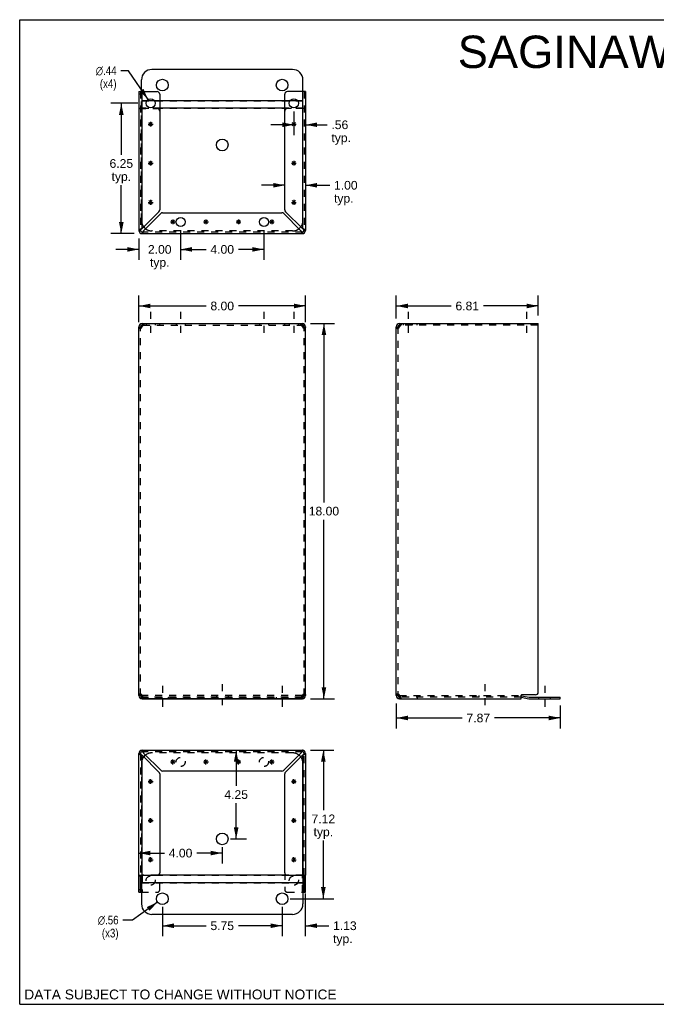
# Model space of a CAD drawing. Header units: inches. Extents: x 0 to 61.1, y 0 to 47.2.
# Tile 1 of 2: x 0 to 30.6, y 0 to 47.2. Entities that reach past the tile are written whole.
import ezdxf

# ---------------------------------------------------------------- set-up
doc = ezdxf.new("R2010")
doc.units = ezdxf.units.IN
doc.header["$LTSCALE"] = 3.361111
doc.header["$MEASUREMENT"] = 0
doc.linetypes.add('DASHED', pattern=[0.2, 0.1, -0.1])
doc.linetypes.add('HIDDEN', pattern=[0.2, 0.1, -0.1])
doc.layers.get('0').update_dxf_attribs({"linetype": 'CONTINUOUS'})
doc.layers.add('DEFAULT_2', color=8, linetype='HIDDEN')
doc.layers.add('DIMENSIONS', color=7, linetype='CONTINUOUS')
doc.styles.get("Standard").update_dxf_attribs({"font": 'arial.ttf'})
doc.styles.add('TEXTSTYLE_1', font='gdt', dxfattribs={"width": 0.8})
doc.dimstyles.new('DIMSTYLE_1', dxfattribs={"dimtxt": 0.416667, "dimasz": 0.555556, "dimexe": 0.09, "dimexo": 0.07, "dimgap": 0.0375, "dimtad": 0, "dimtih": 1, "dimtoh": 1, "dimzin": 4, "dimdsep": 46, "dimtxsty": 'Standard', "dimblk": '_FILLED', "dimblk1": '_FILLED', "dimblk2": '_FILLED', "dimcen": 0.09, "dimazin": 1, "dimtfac": 1, "dimtofl": 0, "dimtmove": 0, "dimatfit": 3, "dimldrblk": '_FILLED', "dimfxl": 1, "dimtolj": 1, "dimtzin": 4, "dimarcsym": 0})
doc.dimstyles.new('DIMSTYLE_2', dxfattribs={"dimtxt": 0.416667, "dimasz": 0.555556, "dimexe": 0.09, "dimexo": 0.07, "dimgap": 0.09, "dimtad": 0, "dimtih": 1, "dimtoh": 1, "dimzin": 4, "dimdsep": 46, "dimtxsty": 'Standard', "dimblk": '_FILLED', "dimblk1": '_FILLED', "dimblk2": '_FILLED', "dimcen": 0.09, "dimazin": 1, "dimtfac": 1, "dimtofl": 0, "dimtmove": 0, "dimatfit": 1, "dimldrblk": '_FILLED', "dimfxl": 1, "dimtolj": 1, "dimtzin": 4, "dimarcsym": 0})

# ---------------------------------------------------------------- blocks, each defined once
blk = doc.blocks.new('_FILLED')
at = {"color": 0, "linetype": 'ByBlock'}
blk.add_solid([(0, 0), (-1, 0.2), (-1, -0.2)], dxfattribs=at)
blk = doc.blocks.new('*D1')
at = {"layer": 'DIMENSIONS', "color": 2, "linetype": 'Continuous'}
for p, q in [((5.722, 32.71), (5.722, 33.993)), ((13.722, 32.71), (13.722, 33.993)), ((5.722, 33.493), (8.947, 33.493)), ((13.722, 33.493), (10.496, 33.493))]:
    blk.add_line(p, q, dxfattribs=at)
at = {"layer": 'DIMENSIONS', "color": 2, "linetype": 'Continuous', "xscale": 0.5555555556, "yscale": 0.5555555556, "zscale": 0.5555555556, "rotation": 180}
blk.add_blockref('_FILLED', (5.722, 33.493), dxfattribs=at)
at = {"layer": 'DIMENSIONS', "color": 2, "linetype": 'Continuous', "xscale": 0.5555555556, "yscale": 0.5555555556, "zscale": 0.5555555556}
blk.add_blockref('_FILLED', (13.722, 33.493), dxfattribs=at)
at = {"layer": 'DIMENSIONS', "color": 2, "linetype": 'Continuous', "insert": (9.722, 33.701), "char_height": 0.4167, "width": 1.13228, "attachment_point": 2, "line_spacing_factor": 0.9}
blk.add_mtext('8.00', dxfattribs=at)
blk = doc.blocks.new('*D2')
at = {"layer": 'DIMENSIONS', "color": 2, "linetype": 'Continuous'}
for p, q in [((13.956, 32.654), (15.102, 32.654)), ((14.602, 32.654), (14.602, 24.071)), ((14.602, 14.654), (14.602, 23.237)), ((13.956, 14.654), (15.102, 14.654))]:
    blk.add_line(p, q, dxfattribs=at)
at = {"layer": 'DIMENSIONS', "color": 2, "linetype": 'Continuous', "xscale": 0.5555555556, "yscale": 0.5555555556, "zscale": 0.5555555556}
for p, rotation in [((14.602, 32.654), 90), ((14.602, 14.654), 270)]:
    blk.add_blockref('_FILLED', p, dxfattribs=dict(at, rotation=rotation))
at = {"layer": 'DIMENSIONS', "color": 2, "linetype": 'Continuous', "insert": (14.602, 23.862), "char_height": 0.4167, "width": 1.45601, "attachment_point": 2, "line_spacing_factor": 0.9}
blk.add_mtext('18.00', dxfattribs=at)
blk = doc.blocks.new('*D3')
at = {"layer": 'DIMENSIONS', "color": 2, "linetype": 'Continuous'}
for p, q in [((18.076, 14.42), (18.076, 13.232)), ((25.948, 14.335), (25.948, 13.232)), ((18.076, 13.732), (21.237, 13.732)), ((25.948, 13.732), (22.786, 13.732))]:
    blk.add_line(p, q, dxfattribs=at)
at = {"layer": 'DIMENSIONS', "color": 2, "linetype": 'Continuous', "xscale": 0.5555555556, "yscale": 0.5555555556, "zscale": 0.5555555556, "rotation": 180}
blk.add_blockref('_FILLED', (18.076, 13.732), dxfattribs=at)
at = {"layer": 'DIMENSIONS', "color": 2, "linetype": 'Continuous', "xscale": 0.5555555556, "yscale": 0.5555555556, "zscale": 0.5555555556}
blk.add_blockref('_FILLED', (25.948, 13.732), dxfattribs=at)
at = {"layer": 'DIMENSIONS', "color": 2, "linetype": 'Continuous', "insert": (22.012, 13.94), "char_height": 0.4167, "width": 1.13228, "attachment_point": 2, "line_spacing_factor": 0.9}
blk.add_mtext('7.87', dxfattribs=at)
blk = doc.blocks.new('*D4')
at = {"layer": 'DIMENSIONS', "color": 2, "linetype": 'Continuous'}
for p, q in [((10.39, 12.186), (10.39, 10.476)), ((10.39, 7.933), (10.39, 9.643)), ((10.111, 7.933), (10.89, 7.933))]:
    blk.add_line(p, q, dxfattribs=at)
at = {"layer": 'DIMENSIONS', "color": 2, "linetype": 'Continuous', "xscale": 0.5555555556, "yscale": 0.5555555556, "zscale": 0.5555555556}
for p, rotation in [((10.39, 12.186), 90), ((10.39, 7.933), 270)]:
    blk.add_blockref('_FILLED', p, dxfattribs=dict(at, rotation=rotation))
at = {"layer": 'DIMENSIONS', "color": 2, "linetype": 'Continuous', "insert": (10.39, 10.268), "char_height": 0.4167, "width": 1.13228, "attachment_point": 2, "line_spacing_factor": 0.9}
blk.add_mtext('4.25', dxfattribs=at)
blk = doc.blocks.new('*D5')
at = {"layer": 'DIMENSIONS', "color": 2, "linetype": 'Continuous'}
for p, q in [((5.722, 7.253), (6.947, 7.253)), ((9.722, 7.253), (8.496, 7.253)), ((9.722, 7.544), (9.722, 6.753))]:
    blk.add_line(p, q, dxfattribs=at)
at = {"layer": 'DIMENSIONS', "color": 2, "linetype": 'Continuous', "xscale": 0.5555555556, "yscale": 0.5555555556, "zscale": 0.5555555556, "rotation": 180}
blk.add_blockref('_FILLED', (5.722, 7.253), dxfattribs=at)
at = {"layer": 'DIMENSIONS', "color": 2, "linetype": 'Continuous', "xscale": 0.5555555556, "yscale": 0.5555555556, "zscale": 0.5555555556}
blk.add_blockref('_FILLED', (9.722, 7.253), dxfattribs=at)
at = {"layer": 'DIMENSIONS', "color": 2, "linetype": 'Continuous', "insert": (7.722, 7.461), "char_height": 0.4167, "width": 1.13228, "attachment_point": 2, "line_spacing_factor": 0.9}
blk.add_mtext('4.00', dxfattribs=at)
blk = doc.blocks.new('*D6')
at = {"layer": 'DIMENSIONS', "color": 2, "linetype": 'Continuous'}
for p, q in [((13.722, 3.268), (13.722, 5.311)), ((12.597, 4.674), (12.597, 3.268)), ((12.597, 3.768), (11.486, 3.768)), ((13.722, 3.768), (14.833, 3.768))]:
    blk.add_line(p, q, dxfattribs=at)
at = {"layer": 'DIMENSIONS', "color": 2, "linetype": 'Continuous', "xscale": 0.5555555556, "yscale": 0.5555555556, "zscale": 0.5555555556}
blk.add_blockref('_FILLED', (12.597, 3.768), dxfattribs=at)
at = {"layer": 'DIMENSIONS', "color": 2, "linetype": 'Continuous', "xscale": 0.5555555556, "yscale": 0.5555555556, "zscale": 0.5555555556, "rotation": 180}
blk.add_blockref('_FILLED', (13.722, 3.768), dxfattribs=at)
at = {"layer": 'DIMENSIONS', "color": 2, "linetype": 'Continuous', "insert": (15.041, 3.977), "char_height": 0.4167, "width": 1.13228, "attachment_point": 1, "line_spacing_factor": 0.9}
blk.add_mtext('1.13\\Ptyp.', dxfattribs=at)
blk = doc.blocks.new('*D7')
at = {"layer": 'DIMENSIONS', "color": 2, "linetype": 'Continuous'}
for p, q in [((6.847, 4.674), (6.847, 3.268)), ((12.597, 4.674), (12.597, 3.268)), ((6.847, 3.768), (8.947, 3.768)), ((12.597, 3.768), (10.496, 3.768))]:
    blk.add_line(p, q, dxfattribs=at)
at = {"layer": 'DIMENSIONS', "color": 2, "linetype": 'Continuous', "xscale": 0.5555555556, "yscale": 0.5555555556, "zscale": 0.5555555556, "rotation": 180}
blk.add_blockref('_FILLED', (6.847, 3.768), dxfattribs=at)
at = {"layer": 'DIMENSIONS', "color": 2, "linetype": 'Continuous', "xscale": 0.5555555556, "yscale": 0.5555555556, "zscale": 0.5555555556}
blk.add_blockref('_FILLED', (12.597, 3.768), dxfattribs=at)
at = {"layer": 'DIMENSIONS', "color": 2, "linetype": 'Continuous', "insert": (9.722, 3.977), "char_height": 0.4167, "width": 1.13228, "attachment_point": 2, "line_spacing_factor": 0.9}
blk.add_mtext('5.75', dxfattribs=at)
blk = doc.blocks.new('*D8')
at = {"layer": 'DIMENSIONS', "color": 2, "linetype": 'Continuous'}
for p, q in [((13.956, 12.186), (15.074, 12.186)), ((14.574, 12.186), (14.574, 9.311)), ((14.574, 5.063), (14.574, 7.852)), ((12.986, 5.063), (15.074, 5.063))]:
    blk.add_line(p, q, dxfattribs=at)
at = {"layer": 'DIMENSIONS', "color": 2, "linetype": 'Continuous', "xscale": 0.5555555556, "yscale": 0.5555555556, "zscale": 0.5555555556}
for p, rotation in [((14.574, 12.186), 90), ((14.574, 5.063), 270)]:
    blk.add_blockref('_FILLED', p, dxfattribs=dict(at, rotation=rotation))
at = {"layer": 'DIMENSIONS', "color": 2, "linetype": 'Continuous', "insert": (14.574, 9.102), "char_height": 0.4167, "width": 1.13228, "attachment_point": 2, "line_spacing_factor": 0.9}
blk.add_mtext('7.12\\Ptyp.', dxfattribs=at)
blk = doc.blocks.new('*D9')
at = {"layer": 'DIMENSIONS', "color": 2, "linetype": 'Continuous'}
for p, q in [((6.618, 4.899), (5.419, 4.04)), ((5.419, 4.04), (4.955, 4.04))]:
    blk.add_line(p, q, dxfattribs=at)
at = {"layer": 'DIMENSIONS', "color": 2, "linetype": 'Continuous', "xscale": 0.5555555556, "yscale": 0.5555555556, "zscale": 0.5555555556, "rotation": 35.6180807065}
blk.add_blockref('_FILLED', (6.618, 4.899), dxfattribs=at)
at = {"layer": 'DIMENSIONS', "color": 2, "linetype": 'Continuous', "insert": (4.746, 4.249), "char_height": 0.41667, "width": 1.36411, "attachment_point": 3, "line_spacing_factor": 0.9, "style": 'TEXTSTYLE_1'}
blk.add_mtext('{\\fgdt;n}\\fArial;.56\\P(x3)', dxfattribs=at)
blk = doc.blocks.new('*D10')
at = {"layer": 'DIMENSIONS', "color": 2, "linetype": 'Continuous'}
for p, q in [((5.677, 43.212), (4.378, 43.212)), ((4.878, 43.212), (4.878, 40.742)), ((4.878, 36.962), (4.878, 39.284)), ((5.488, 36.962), (4.378, 36.962))]:
    blk.add_line(p, q, dxfattribs=at)
at = {"layer": 'DIMENSIONS', "color": 2, "linetype": 'Continuous', "xscale": 0.5555555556, "yscale": 0.5555555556, "zscale": 0.5555555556}
for p, rotation in [((4.878, 43.212), 90), ((4.878, 36.962), 270)]:
    blk.add_blockref('_FILLED', p, dxfattribs=dict(at, rotation=rotation))
at = {"layer": 'DIMENSIONS', "color": 2, "linetype": 'Continuous', "insert": (4.878, 40.534), "char_height": 0.4167, "width": 1.13228, "attachment_point": 2, "line_spacing_factor": 0.9}
blk.add_mtext('6.25\\Ptyp.', dxfattribs=at)
blk = doc.blocks.new('*D11')
at = {"layer": 'DIMENSIONS', "color": 2, "linetype": 'Continuous'}
for p, q in [((7.722, 37.135), (7.722, 35.705)), ((5.722, 36.728), (5.722, 35.705)), ((5.722, 36.205), (4.611, 36.205)), ((7.722, 36.205), (8.833, 36.205))]:
    blk.add_line(p, q, dxfattribs=at)
at = {"layer": 'DIMENSIONS', "color": 2, "linetype": 'Continuous', "xscale": 0.5555555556, "yscale": 0.5555555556, "zscale": 0.5555555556}
blk.add_blockref('_FILLED', (5.722, 36.205), dxfattribs=at)
at = {"layer": 'DIMENSIONS', "color": 2, "linetype": 'Continuous', "xscale": 0.5555555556, "yscale": 0.5555555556, "zscale": 0.5555555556, "rotation": 180}
blk.add_blockref('_FILLED', (7.722, 36.205), dxfattribs=at)
at = {"layer": 'DIMENSIONS', "color": 2, "linetype": 'Continuous', "insert": (6.722, 36.414), "char_height": 0.4167, "width": 1.13228, "attachment_point": 2, "line_spacing_factor": 0.9}
blk.add_mtext('2.00\\Ptyp.', dxfattribs=at)
blk = doc.blocks.new('*D12')
at = {"layer": 'DIMENSIONS', "color": 2, "linetype": 'Continuous'}
for p, q in [((7.722, 37.135), (7.722, 35.705)), ((11.722, 37.135), (11.722, 35.705)), ((7.722, 36.205), (8.947, 36.205)), ((11.722, 36.205), (10.496, 36.205))]:
    blk.add_line(p, q, dxfattribs=at)
at = {"layer": 'DIMENSIONS', "color": 2, "linetype": 'Continuous', "xscale": 0.5555555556, "yscale": 0.5555555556, "zscale": 0.5555555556, "rotation": 180}
blk.add_blockref('_FILLED', (7.722, 36.205), dxfattribs=at)
at = {"layer": 'DIMENSIONS', "color": 2, "linetype": 'Continuous', "xscale": 0.5555555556, "yscale": 0.5555555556, "zscale": 0.5555555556}
blk.add_blockref('_FILLED', (11.722, 36.205), dxfattribs=at)
at = {"layer": 'DIMENSIONS', "color": 2, "linetype": 'Continuous', "insert": (9.722, 36.414), "char_height": 0.4167, "width": 1.13228, "attachment_point": 2, "line_spacing_factor": 0.9}
blk.add_mtext('4.00', dxfattribs=at)
blk = doc.blocks.new('*D13')
at = {"layer": 'DIMENSIONS', "color": 2, "linetype": 'Continuous'}
for p, q in [((13.159, 42.823), (13.159, 41.683)), ((13.159, 42.183), (12.048, 42.183)), ((13.722, 42.183), (14.753, 42.183))]:
    blk.add_line(p, q, dxfattribs=at)
at = {"layer": 'DIMENSIONS', "color": 2, "linetype": 'Continuous', "xscale": 0.5555555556, "yscale": 0.5555555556, "zscale": 0.5555555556}
blk.add_blockref('_FILLED', (13.159, 42.183), dxfattribs=at)
at = {"layer": 'DIMENSIONS', "color": 2, "linetype": 'Continuous', "xscale": 0.5555555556, "yscale": 0.5555555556, "zscale": 0.5555555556, "rotation": 180}
blk.add_blockref('_FILLED', (13.722, 42.183), dxfattribs=at)
at = {"layer": 'DIMENSIONS', "color": 2, "linetype": 'Continuous', "insert": (14.961, 42.391), "char_height": 0.4167, "width": 0.93711, "attachment_point": 1, "line_spacing_factor": 0.9}
blk.add_mtext('.56\\Ptyp.', dxfattribs=at)
blk = doc.blocks.new('*D14')
at = {"layer": 'DIMENSIONS', "color": 2, "linetype": 'Continuous'}
for p, q in [((12.722, 39.281), (11.611, 39.281)), ((13.722, 39.281), (14.878, 39.281))]:
    blk.add_line(p, q, dxfattribs=at)
at = {"layer": 'DIMENSIONS', "color": 2, "linetype": 'Continuous', "xscale": 0.5555555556, "yscale": 0.5555555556, "zscale": 0.5555555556}
blk.add_blockref('_FILLED', (12.722, 39.281), dxfattribs=at)
at = {"layer": 'DIMENSIONS', "color": 2, "linetype": 'Continuous', "xscale": 0.5555555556, "yscale": 0.5555555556, "zscale": 0.5555555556, "rotation": 180}
blk.add_blockref('_FILLED', (13.722, 39.281), dxfattribs=at)
at = {"layer": 'DIMENSIONS', "color": 2, "linetype": 'Continuous', "insert": (15.086, 39.489), "char_height": 0.4167, "width": 1.13228, "attachment_point": 1, "line_spacing_factor": 0.9}
blk.add_mtext('1.00\\Ptyp.', dxfattribs=at)
blk = doc.blocks.new('*D15')
at = {"layer": 'DIMENSIONS', "color": 2, "linetype": 'Continuous'}
for p, q in [((5.215, 44.776), (4.857, 44.776)), ((6.161, 43.392), (5.215, 44.776))]:
    blk.add_line(p, q, dxfattribs=at)
at = {"layer": 'DIMENSIONS', "color": 2, "linetype": 'Continuous', "xscale": 0.5555555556, "yscale": 0.5555555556, "zscale": 0.5555555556, "rotation": 304.3534650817}
blk.add_blockref('_FILLED', (6.161, 43.392), dxfattribs=at)
at = {"layer": 'DIMENSIONS', "color": 2, "linetype": 'Continuous', "insert": (4.649, 44.984), "char_height": 0.41667, "width": 1.36411, "attachment_point": 3, "line_spacing_factor": 0.9, "style": 'TEXTSTYLE_1'}
blk.add_mtext('{\\fgdt;n}\\fArial;.44\\P(x4)', dxfattribs=at)
blk = doc.blocks.new('*D16')
at = {"layer": 'DIMENSIONS', "color": 2, "linetype": 'Continuous'}
for p, q in [((18.076, 32.888), (18.076, 33.993)), ((24.888, 33.043), (24.888, 33.993)), ((18.076, 33.493), (20.707, 33.493)), ((24.888, 33.493), (22.256, 33.493))]:
    blk.add_line(p, q, dxfattribs=at)
at = {"layer": 'DIMENSIONS', "color": 2, "linetype": 'Continuous', "xscale": 0.5555555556, "yscale": 0.5555555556, "zscale": 0.5555555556, "rotation": 180}
blk.add_blockref('_FILLED', (18.076, 33.493), dxfattribs=at)
at = {"layer": 'DIMENSIONS', "color": 2, "linetype": 'Continuous', "xscale": 0.5555555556, "yscale": 0.5555555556, "zscale": 0.5555555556}
blk.add_blockref('_FILLED', (24.888, 33.493), dxfattribs=at)
at = {"layer": 'DIMENSIONS', "color": 2, "linetype": 'Continuous', "insert": (21.482, 33.701), "char_height": 0.4167, "width": 1.13228, "attachment_point": 2, "line_spacing_factor": 0.9}
blk.add_mtext('6.81', dxfattribs=at)

msp = doc.modelspace()

# ---------------------------------------------------------------- linework, layer by layer
at = {"color": 7, "linetype": 'Continuous'}
for p, q in [((0, 0), (0, 47.222)), ((0, 47.222), (61.111, 47.222)), ((5.877, 37.037), (5.877, 36.962)), ((13.647, 37.117), (13.722, 37.117)), ((5.877, 32.654), (5.877, 32.579)), ((13.567, 32.654), (13.567, 32.579)), ((18.231, 32.654), (18.231, 32.579)), ((5.722, 32.499), (5.797, 32.499)), ((5.806, 32.447), (5.803, 32.456)), ((5.906, 32.579), (5.877, 32.579)), ((13.567, 32.579), (13.537, 32.579)), ((13.641, 32.456), (13.638, 32.447)), ((13.647, 32.499), (13.722, 32.499)), ((18.076, 32.499), (18.151, 32.499)), ((18.16, 32.447), (18.157, 32.456)), ((18.26, 32.579), (18.231, 32.579)), ((5.797, 14.809), (5.722, 14.809)), ((5.803, 14.853), (5.806, 14.862)), ((5.847, 14.735), (5.847, 14.804)), ((5.847, 14.652), (5.847, 14.649)), ((13.597, 14.649), (5.847, 14.649)), ((5.877, 14.729), (5.906, 14.729)), ((5.877, 14.654), (5.877, 14.729)), ((13.537, 14.729), (13.567, 14.729)), ((13.567, 14.654), (13.567, 14.729)), ((13.597, 14.735), (13.597, 14.804)), ((13.597, 14.652), (13.597, 14.649)), ((13.638, 14.862), (13.641, 14.853)), ((13.722, 14.809), (13.647, 14.809)), ((18.151, 14.809), (18.076, 14.809)), ((18.157, 14.853), (18.16, 14.862)), ((18.204, 14.734), (18.204, 14.804)), ((18.231, 14.729), (18.26, 14.729)), ((18.231, 14.654), (18.231, 14.729)), ((24.076, 14.727), (24.429, 14.652)), ((24.458, 14.649), (25.948, 14.649)), ((25.948, 14.649), (25.948, 14.724)), ((5.797, 12.031), (5.722, 12.031)), ((13.567, 12.111), (13.567, 12.186)), ((5.722, 6.166), (5.797, 6.166)), ((5.797, 5.373), (5.797, 6.166)), ((5.847, 6.186), (5.847, 4.813)), ((12.819, 6.189), (6.625, 6.189)), ((13.597, 6.186), (13.597, 4.813)), ((13.647, 5.373), (13.647, 6.186)), ((13.722, 6.166), (13.647, 6.166)), ((13.597, 5.832), (5.847, 5.832)), ((5.797, 5.498), (5.722, 5.498)), ((5.722, 5.373), (5.847, 5.373)), ((13.597, 5.373), (13.722, 5.373)), ((13.647, 5.498), (13.722, 5.498)), ((13.097, 4.313), (6.347, 4.313)), ((0, 0), (61.111, 0))]:
    msp.add_line(p, q, dxfattribs=at)
at = {"color": 3, "linetype": 'Continuous'}
for p, q in [((13.097, 44.834), (6.347, 44.834)), ((5.847, 43.774), (5.847, 44.334)), ((13.597, 43.774), (13.597, 44.334)), ((5.722, 43.774), (5.722, 37.117)), ((5.722, 43.774), (6.597, 43.774)), ((5.877, 37.202), (5.877, 43.774)), ((6.722, 43.649), (6.722, 38.099)), ((12.722, 38.099), (12.722, 43.649)), ((13.722, 43.774), (12.847, 43.774)), ((13.567, 43.774), (13.567, 37.202)), ((13.722, 43.774), (13.722, 37.117)), ((6.467, 43.331), (6.102, 43.331)), ((12.722, 43.331), (6.722, 43.331)), ((12.722, 42.974), (6.722, 42.974)), ((13.342, 43.331), (12.977, 43.331)), ((5.877, 37.202), (6.685, 38.01)), ((6.77, 37.925), (5.962, 37.117)), ((6.859, 37.962), (12.585, 37.962)), ((13.482, 37.117), (12.673, 37.925)), ((12.759, 38.01), (13.567, 37.202)), ((5.877, 36.962), (13.567, 36.962)), ((5.877, 32.654), (13.567, 32.654)), ((18.231, 32.654), (24.888, 32.654)), ((24.888, 14.967), (24.888, 32.654)), ((5.722, 14.809), (5.722, 32.499)), ((5.783, 32.427), (5.767, 32.412)), ((5.837, 32.47), (5.818, 32.456)), ((13.626, 32.456), (13.607, 32.47)), ((13.677, 32.412), (13.661, 32.427)), ((13.722, 14.809), (13.722, 32.499)), ((18.076, 14.809), (18.076, 32.499)), ((18.136, 32.427), (18.121, 32.412)), ((18.191, 32.47), (18.171, 32.456)), ((5.767, 14.896), (5.783, 14.881)), ((5.818, 14.853), (5.837, 14.838)), ((5.847, 14.804), (5.879, 14.804)), ((5.877, 14.654), (13.567, 14.654)), ((13.565, 14.804), (13.597, 14.804)), ((13.607, 14.838), (13.626, 14.853)), ((13.661, 14.881), (13.677, 14.896)), ((18.121, 14.896), (18.136, 14.881)), ((18.171, 14.853), (18.191, 14.838)), ((18.204, 14.804), (18.232, 14.804)), ((18.231, 14.654), (24.076, 14.654)), ((24.076, 14.654), (24.076, 14.822)), ((24.088, 14.801), (24.445, 14.725)), ((24.763, 14.842), (24.096, 14.842)), ((24.458, 14.724), (25.948, 14.724)), ((5.722, 5.373), (5.722, 12.031)), ((5.877, 12.186), (13.567, 12.186)), ((5.877, 6.186), (5.877, 11.946)), ((6.685, 11.137), (5.877, 11.946)), ((5.962, 12.031), (6.77, 11.222)), ((12.673, 11.222), (13.482, 12.031)), ((13.567, 11.946), (12.759, 11.137)), ((13.567, 11.946), (13.567, 6.186)), ((13.722, 12.031), (13.722, 6.186)), ((6.722, 11.049), (6.722, 6.311)), ((12.585, 11.186), (6.859, 11.186)), ((12.722, 6.311), (12.722, 11.049)), ((5.722, 6.186), (6.597, 6.186)), ((12.847, 6.186), (13.722, 6.186)), ((13.722, 5.373), (13.722, 6.166))]:
    msp.add_line(p, q, dxfattribs=at)
at = {"color": 2, "linetype": 'DASHED'}
for p, q in [((6.284, 33.21), (6.284, 32.024)), ((7.722, 33.21), (7.722, 32.024)), ((11.722, 33.21), (11.722, 32.024)), ((13.159, 33.21), (13.159, 32.024)), ((18.638, 33.21), (18.638, 32.024)), ((24.326, 33.21), (24.326, 32.024)), ((6.847, 15.279), (6.847, 14.093)), ((9.722, 15.36), (9.722, 14.174)), ((12.597, 15.279), (12.597, 14.093)), ((22.329, 15.36), (22.329, 14.174)), ((25.198, 15.279), (25.198, 14.093))]:
    msp.add_line(p, q, dxfattribs=at)
at = {"color": 40, "linetype": 'Continuous'}
for p, q in [((7.232, 11.623), (7.462, 11.623)), ((7.266, 11.542), (7.428, 11.704)), ((7.428, 11.542), (7.266, 11.704)), ((7.347, 11.508), (7.347, 11.738)), ((8.826, 11.623), (9.056, 11.623)), ((8.86, 11.542), (9.022, 11.704)), ((9.022, 11.542), (8.86, 11.704)), ((8.941, 11.508), (8.941, 11.738)), ((10.388, 11.623), (10.618, 11.623)), ((10.422, 11.542), (10.584, 11.704)), ((10.584, 11.542), (10.422, 11.704)), ((10.503, 11.508), (10.503, 11.738)), ((11.982, 11.623), (12.212, 11.623)), ((12.016, 11.542), (12.178, 11.704)), ((12.178, 11.542), (12.016, 11.704)), ((12.097, 11.508), (12.097, 11.738)), ((6.169, 10.686), (6.399, 10.686)), ((6.203, 10.604), (6.366, 10.767)), ((6.366, 10.604), (6.203, 10.767)), ((6.284, 10.571), (6.284, 10.801)), ((13.044, 10.686), (13.274, 10.686)), ((13.078, 10.604), (13.241, 10.767)), ((13.078, 10.767), (13.241, 10.604)), ((13.159, 10.571), (13.159, 10.801)), ((6.169, 8.811), (6.399, 8.811)), ((6.203, 8.729), (6.366, 8.892)), ((6.366, 8.729), (6.203, 8.892)), ((6.284, 8.696), (6.284, 8.926)), ((13.044, 8.811), (13.274, 8.811)), ((13.078, 8.729), (13.241, 8.892)), ((13.078, 8.892), (13.241, 8.729)), ((13.159, 8.696), (13.159, 8.926)), ((6.169, 6.936), (6.399, 6.936)), ((6.366, 6.854), (6.203, 7.017)), ((6.203, 6.854), (6.366, 7.017)), ((6.284, 6.821), (6.284, 7.051)), ((13.044, 6.936), (13.274, 6.936)), ((13.078, 7.017), (13.241, 6.854)), ((13.078, 6.854), (13.241, 7.017)), ((13.159, 6.821), (13.159, 7.051))]:
    msp.add_line(p, q, dxfattribs=at)
at = {"color": 3, "linetype": 'Continuous'}
for points in [[(5.786, 37.168), (5.767, 37.159), (5.752, 37.151), (5.739, 37.142), (5.729, 37.134), (5.724, 37.125), (5.722, 37.117)], [(5.877, 37.202), (5.853, 37.193), (5.829, 37.185), (5.807, 37.176), (5.786, 37.168)], [(5.877, 36.962), (5.885, 36.964), (5.894, 36.969), (5.902, 36.979), (5.911, 36.991), (5.919, 37.007)], [(5.919, 37.007), (5.928, 37.026), (5.936, 37.046), (5.945, 37.069), (5.953, 37.092), (5.962, 37.117)], [(13.482, 37.117), (13.49, 37.092), (13.499, 37.069), (13.507, 37.046), (13.516, 37.026)], [(13.516, 37.026), (13.524, 37.007), (13.533, 36.991), (13.541, 36.979), (13.55, 36.969), (13.558, 36.964), (13.567, 36.962)], [(13.677, 37.159), (13.658, 37.168), (13.637, 37.176), (13.615, 37.185), (13.591, 37.193), (13.567, 37.202)], [(13.722, 37.117), (13.72, 37.125), (13.714, 37.134), (13.705, 37.142), (13.692, 37.151), (13.677, 37.159)], [(5.894, 32.547), (5.902, 32.57), (5.911, 32.59), (5.919, 32.609), (5.928, 32.625), (5.936, 32.637), (5.945, 32.647), (5.953, 32.652), (5.962, 32.654)], [(13.482, 32.654), (13.49, 32.652), (13.499, 32.647), (13.507, 32.637), (13.516, 32.625), (13.524, 32.609), (13.533, 32.59), (13.541, 32.57), (13.55, 32.547)], [(18.248, 32.547), (18.256, 32.57), (18.265, 32.59), (18.273, 32.609), (18.282, 32.625), (18.29, 32.637), (18.299, 32.647), (18.307, 32.652), (18.316, 32.654)], [(5.767, 32.412), (5.754, 32.427), (5.743, 32.441), (5.734, 32.456), (5.727, 32.47), (5.723, 32.485), (5.722, 32.499)], [(5.818, 32.456), (5.799, 32.441), (5.783, 32.427)], [(5.877, 32.499), (5.857, 32.485), (5.837, 32.47)], [(5.877, 32.499), (5.885, 32.523), (5.894, 32.547)], [(13.55, 32.547), (13.558, 32.523), (13.567, 32.499)], [(13.607, 32.47), (13.587, 32.485), (13.567, 32.499)], [(13.661, 32.427), (13.644, 32.441), (13.626, 32.456)], [(13.722, 32.499), (13.721, 32.485), (13.717, 32.47), (13.71, 32.456), (13.701, 32.441), (13.69, 32.427), (13.677, 32.412)], [(18.121, 32.412), (18.108, 32.427), (18.096, 32.441), (18.087, 32.456), (18.081, 32.47), (18.077, 32.485), (18.076, 32.499)], [(18.171, 32.456), (18.153, 32.441), (18.136, 32.427)], [(18.231, 32.499), (18.21, 32.485), (18.191, 32.47)], [(18.231, 32.499), (18.239, 32.523), (18.248, 32.547)], [(5.722, 14.809), (5.723, 14.824), (5.727, 14.838), (5.734, 14.853), (5.743, 14.867), (5.754, 14.881), (5.767, 14.896)], [(5.783, 14.881), (5.799, 14.867), (5.818, 14.853)], [(5.837, 14.838), (5.857, 14.824), (5.877, 14.809)], [(5.894, 14.761), (5.885, 14.785), (5.877, 14.809)], [(5.962, 14.654), (5.953, 14.656), (5.945, 14.662), (5.936, 14.671), (5.928, 14.684), (5.919, 14.7), (5.911, 14.718), (5.902, 14.739), (5.894, 14.761)], [(13.55, 14.761), (13.541, 14.739), (13.533, 14.718), (13.524, 14.7), (13.516, 14.684), (13.507, 14.671), (13.499, 14.662), (13.49, 14.656), (13.482, 14.654)], [(13.567, 14.809), (13.558, 14.785), (13.55, 14.761)], [(13.567, 14.809), (13.587, 14.824), (13.607, 14.838)], [(13.626, 14.853), (13.644, 14.867), (13.661, 14.881)], [(13.677, 14.896), (13.69, 14.881), (13.701, 14.867), (13.71, 14.853), (13.717, 14.838), (13.721, 14.824), (13.722, 14.809)], [(18.076, 14.809), (18.077, 14.824), (18.081, 14.838), (18.087, 14.853), (18.096, 14.867), (18.108, 14.881), (18.121, 14.896)], [(18.136, 14.881), (18.153, 14.867), (18.171, 14.853)], [(18.191, 14.838), (18.21, 14.824), (18.231, 14.809)], [(18.248, 14.761), (18.239, 14.785), (18.231, 14.809)], [(18.316, 14.654), (18.307, 14.656), (18.299, 14.662), (18.29, 14.671), (18.282, 14.684), (18.273, 14.7), (18.265, 14.718), (18.256, 14.739), (18.248, 14.761)], [(5.722, 12.031), (5.724, 12.022), (5.729, 12.014), (5.739, 12.005), (5.752, 11.997), (5.767, 11.988)], [(5.767, 11.988), (5.786, 11.98), (5.807, 11.971), (5.829, 11.963), (5.853, 11.954), (5.877, 11.946)], [(5.928, 12.122), (5.919, 12.14), (5.911, 12.156), (5.902, 12.169), (5.894, 12.178), (5.885, 12.184), (5.877, 12.186)], [(5.962, 12.031), (5.953, 12.055), (5.945, 12.079), (5.936, 12.101), (5.928, 12.122)], [(13.524, 12.14), (13.516, 12.122), (13.507, 12.101), (13.499, 12.079), (13.49, 12.055), (13.482, 12.031)], [(13.567, 12.186), (13.558, 12.184), (13.55, 12.178), (13.541, 12.169), (13.533, 12.156), (13.524, 12.14)], [(13.567, 11.946), (13.591, 11.954), (13.615, 11.963), (13.637, 11.971), (13.658, 11.98)], [(13.658, 11.98), (13.677, 11.988), (13.692, 11.997), (13.705, 12.005), (13.714, 12.014), (13.72, 12.022), (13.722, 12.031)]]:
    msp.add_lwpolyline(points, dxfattribs=at)
at = {"color": 7, "linetype": 'Continuous'}
for points in [[(5.877, 37.202), (5.864, 37.193), (5.852, 37.185), (5.841, 37.176), (5.83, 37.168), (5.82, 37.159), (5.812, 37.151), (5.806, 37.142), (5.801, 37.134), (5.798, 37.125), (5.797, 37.117)], [(5.877, 37.037), (5.885, 37.038), (5.894, 37.041), (5.902, 37.045), (5.911, 37.052), (5.919, 37.06), (5.928, 37.07), (5.936, 37.08), (5.945, 37.092), (5.953, 37.104), (5.962, 37.117)], [(13.482, 37.117), (13.49, 37.104), (13.499, 37.092), (13.507, 37.08), (13.516, 37.07), (13.524, 37.06), (13.533, 37.052), (13.541, 37.045), (13.55, 37.041), (13.558, 37.038), (13.567, 37.037)], [(13.647, 37.117), (13.646, 37.125), (13.643, 37.134), (13.638, 37.142), (13.632, 37.151), (13.623, 37.159), (13.614, 37.168), (13.603, 37.176), (13.592, 37.185), (13.579, 37.193), (13.567, 37.202)], [(5.803, 32.456), (5.8, 32.47), (5.798, 32.485), (5.797, 32.499)], [(13.647, 32.499), (13.646, 32.485), (13.644, 32.47), (13.641, 32.456)], [(18.157, 32.456), (18.153, 32.47), (18.151, 32.485), (18.151, 32.499)], [(5.797, 14.809), (5.798, 14.824), (5.8, 14.838), (5.803, 14.853)], [(13.641, 14.853), (13.644, 14.838), (13.646, 14.824), (13.647, 14.809)], [(18.151, 14.809), (18.151, 14.824), (18.153, 14.838), (18.157, 14.853)], [(5.797, 12.031), (5.798, 12.022), (5.801, 12.014), (5.806, 12.005), (5.812, 11.997), (5.82, 11.988), (5.83, 11.98), (5.841, 11.971), (5.852, 11.963), (5.864, 11.954), (5.877, 11.946)], [(5.962, 12.031), (5.953, 12.043), (5.945, 12.055), (5.936, 12.067), (5.928, 12.078), (5.919, 12.087), (5.911, 12.095), (5.902, 12.102), (5.894, 12.107), (5.885, 12.11), (5.877, 12.111)], [(13.567, 12.111), (13.558, 12.11), (13.55, 12.107), (13.541, 12.102), (13.533, 12.095), (13.524, 12.087), (13.516, 12.078), (13.507, 12.067), (13.499, 12.055), (13.49, 12.043), (13.482, 12.031)], [(13.567, 11.946), (13.579, 11.954), (13.592, 11.963), (13.603, 11.971), (13.614, 11.98), (13.623, 11.988), (13.632, 11.997), (13.638, 12.005), (13.643, 12.014), (13.646, 12.022), (13.647, 12.031)]]:
    msp.add_lwpolyline(points, dxfattribs=at)
at = {"color": 3, "linetype": 'Continuous'}
for centre, radius in [((6.847, 44.084), 0.281), ((12.597, 44.084), 0.281), ((6.284, 43.212), 0.219), ((13.159, 43.212), 0.219), ((9.722, 41.215), 0.281), ((7.722, 37.524), 0.219), ((11.722, 37.524), 0.219)]:
    msp.add_circle(centre, radius, dxfattribs=at)
at = {"color": 7, "linetype": 'Continuous'}
for centre in [(9.722, 7.933), (6.847, 5.063), (12.597, 5.063)]:
    msp.add_circle(centre, 0.281, dxfattribs=at)
at = {"color": 3, "linetype": 'Continuous'}
for centre, radius, start, end in [((6.347, 44.334), 0.5, 90, 180), ((13.097, 44.334), 0.5, 0, 90), ((6.597, 43.649), 0.125, 0, 90), ((12.847, 43.649), 0.125, 90, 180), ((6.597, 38.099), 0.125, 315, 360), ((6.859, 37.837), 0.125, 90, 135), ((12.585, 37.837), 0.125, 45, 90), ((12.847, 38.099), 0.125, 180, 225), ((5.877, 37.117), 0.155, 180, 270), ((6.347, 37.59), 0.5, 218.3209, 232.1398), ((13.097, 37.59), 0.5, 307.8602, 321.6791), ((13.567, 37.117), 0.155, 270, 360), ((5.877, 32.499), 0.155, 90, 180), ((13.567, 32.499), 0.155, 0, 90), ((18.231, 32.499), 0.155, 90, 180), ((5.877, 14.809), 0.155, 180, 270), ((13.567, 14.809), 0.155, 270, 360), ((18.231, 14.809), 0.155, 180, 270), ((24.096, 14.822), 0.02, 90, 180), ((24.059, 14.667), 0.138, 78, 80.0012), ((24.458, 14.786), 0.0625, 258, 270), ((24.763, 14.967), 0.125, 270, 360), ((5.877, 12.031), 0.155, 90, 180), ((13.567, 12.031), 0.155, 0, 90), ((6.597, 11.049), 0.125, 0, 45), ((6.859, 11.311), 0.125, 225, 270), ((12.585, 11.311), 0.125, 270, 315), ((12.847, 11.049), 0.125, 135, 180), ((6.597, 6.311), 0.125, 270, 360), ((12.847, 6.311), 0.125, 180, 270)]:
    msp.add_arc(centre, radius, start, end, dxfattribs=at)
at = {"color": 7, "linetype": 'Continuous'}
for centre, radius, start, end in [((5.877, 37.117), 0.08, 180, 270), ((13.567, 37.117), 0.08, 270, 360), ((5.877, 32.499), 0.08, 90, 180), ((13.567, 32.499), 0.08, 0, 90), ((18.231, 32.499), 0.08, 90, 180), ((5.877, 14.809), 0.08, 180, 270), ((13.567, 14.809), 0.08, 270, 360), ((18.231, 14.809), 0.08, 180, 270), ((24.458, 14.786), 0.138, 258, 270), ((5.877, 12.031), 0.08, 90, 180), ((6.347, 11.558), 0.5, 127.8602, 141.6791), ((13.097, 11.558), 0.5, 38.3209, 52.1398), ((13.567, 12.031), 0.08, 0, 90), ((6.347, 4.813), 0.5, 180, 270), ((13.097, 4.813), 0.5, 270, 360)]:
    msp.add_arc(centre, radius, start, end, dxfattribs=at)
at = {"layer": 'DEFAULT_2', "color": 8, "linetype": 'HIDDEN'}
for p, q in [((5.797, 43.649), (5.722, 43.649)), ((5.797, 43.774), (5.797, 37.117)), ((5.847, 37.59), (5.847, 43.774)), ((13.597, 37.59), (13.597, 43.774)), ((13.647, 43.774), (13.647, 37.117)), ((13.647, 43.649), (13.722, 43.649)), ((5.722, 42.982), (5.797, 42.982)), ((6.102, 43.331), (5.847, 43.331)), ((13.597, 43.315), (5.847, 43.315)), ((6.722, 42.974), (5.847, 42.974)), ((6.722, 43.331), (6.467, 43.331)), ((12.977, 43.331), (12.722, 43.331)), ((13.597, 42.974), (12.722, 42.974)), ((13.597, 43.331), (13.342, 43.331)), ((13.722, 42.982), (13.647, 42.982)), ((5.722, 42.962), (6.597, 42.962)), ((13.597, 42.958), (5.847, 42.958)), ((13.722, 42.962), (12.847, 42.962)), ((6.169, 42.212), (6.399, 42.212)), ((6.203, 42.13), (6.366, 42.293)), ((6.366, 42.13), (6.203, 42.293)), ((6.284, 42.327), (6.284, 42.097)), ((13.044, 42.212), (13.274, 42.212)), ((13.078, 42.13), (13.241, 42.293)), ((13.241, 42.13), (13.078, 42.293)), ((13.159, 42.327), (13.159, 42.097)), ((6.169, 40.337), (6.399, 40.337)), ((6.366, 40.255), (6.203, 40.418)), ((6.203, 40.255), (6.366, 40.418)), ((6.284, 40.452), (6.284, 40.222)), ((13.044, 40.337), (13.274, 40.337)), ((13.241, 40.255), (13.078, 40.418)), ((13.078, 40.255), (13.241, 40.418)), ((13.159, 40.452), (13.159, 40.222)), ((6.169, 38.462), (6.399, 38.462)), ((6.366, 38.38), (6.203, 38.543)), ((6.203, 38.38), (6.366, 38.543)), ((6.284, 38.577), (6.284, 38.347)), ((13.044, 38.462), (13.274, 38.462)), ((13.241, 38.38), (13.078, 38.543)), ((13.078, 38.38), (13.241, 38.543)), ((13.159, 38.577), (13.159, 38.347)), ((7.232, 37.524), (7.462, 37.524)), ((7.428, 37.443), (7.266, 37.606)), ((7.266, 37.443), (7.428, 37.606)), ((7.347, 37.639), (7.347, 37.409)), ((8.826, 37.524), (9.056, 37.524)), ((9.022, 37.443), (8.86, 37.606)), ((8.86, 37.443), (9.022, 37.606)), ((8.941, 37.639), (8.941, 37.409)), ((10.388, 37.524), (10.618, 37.524)), ((10.584, 37.443), (10.422, 37.606)), ((10.422, 37.443), (10.584, 37.606)), ((10.503, 37.639), (10.503, 37.409)), ((11.982, 37.524), (12.212, 37.524)), ((12.178, 37.443), (12.016, 37.606)), ((12.016, 37.443), (12.178, 37.606)), ((12.097, 37.639), (12.097, 37.409)), ((5.797, 37.117), (5.722, 37.117)), ((13.567, 37.037), (5.877, 37.037)), ((13.097, 37.09), (6.347, 37.09)), ((13.567, 37.037), (13.567, 36.962)), ((5.962, 32.654), (5.962, 32.579)), ((6.066, 32.654), (6.066, 32.579)), ((6.503, 32.654), (6.503, 32.579)), ((6.722, 32.579), (6.722, 32.654)), ((7.503, 32.654), (7.503, 32.579)), ((7.941, 32.654), (7.941, 32.579)), ((11.503, 32.654), (11.503, 32.579)), ((11.941, 32.654), (11.941, 32.579)), ((12.722, 32.579), (12.722, 32.654)), ((12.941, 32.654), (12.941, 32.579)), ((13.378, 32.654), (13.378, 32.579)), ((13.482, 32.654), (13.482, 32.579)), ((18.316, 32.654), (18.316, 32.579)), ((18.419, 32.579), (18.419, 32.654)), ((18.857, 32.579), (18.857, 32.654)), ((19.076, 32.579), (19.076, 32.654)), ((24.107, 32.579), (24.107, 32.654)), ((24.544, 32.579), (24.544, 32.654)), ((5.767, 32.412), (5.82, 32.412)), ((5.797, 14.809), (5.797, 32.499)), ((5.82, 32.412), (5.813, 32.427)), ((5.906, 32.579), (13.537, 32.579)), ((13.63, 32.427), (13.623, 32.412)), ((13.677, 32.412), (13.623, 32.412)), ((13.647, 14.809), (13.647, 32.499)), ((18.121, 32.412), (18.174, 32.412)), ((18.151, 32.499), (18.151, 14.809)), ((18.16, 32.447), (18.161, 32.441)), ((18.161, 32.441), (18.167, 32.427)), ((18.167, 32.427), (18.174, 32.412)), ((24.888, 32.579), (18.26, 32.579)), ((5.797, 14.842), (5.722, 14.842)), ((5.767, 14.896), (5.82, 14.896)), ((5.813, 14.881), (5.82, 14.896)), ((5.847, 14.652), (5.847, 14.735)), ((5.877, 14.729), (5.847, 14.729)), ((5.847, 14.724), (13.597, 14.724)), ((13.565, 14.804), (5.879, 14.804)), ((13.537, 14.729), (5.906, 14.729)), ((5.962, 14.654), (5.962, 14.729)), ((6.566, 14.724), (6.566, 14.649)), ((6.722, 14.729), (6.722, 14.654)), ((7.128, 14.724), (7.128, 14.649)), ((9.441, 14.804), (9.441, 14.729)), ((10.003, 14.804), (10.003, 14.729)), ((12.316, 14.724), (12.316, 14.649)), ((12.722, 14.729), (12.722, 14.654)), ((12.878, 14.724), (12.878, 14.649)), ((13.482, 14.654), (13.482, 14.729)), ((13.597, 14.729), (13.567, 14.729)), ((13.597, 14.652), (13.597, 14.735)), ((13.677, 14.896), (13.623, 14.896)), ((13.623, 14.896), (13.63, 14.881)), ((13.722, 14.842), (13.647, 14.842)), ((18.121, 14.896), (18.174, 14.896)), ((18.161, 14.867), (18.16, 14.862)), ((18.167, 14.881), (18.161, 14.867)), ((18.174, 14.896), (18.167, 14.881)), ((18.204, 14.729), (18.204, 14.734)), ((18.231, 14.729), (18.204, 14.729)), ((18.232, 14.804), (24.059, 14.804)), ((24.076, 14.729), (18.26, 14.729)), ((18.316, 14.654), (18.316, 14.729)), ((19.076, 14.729), (19.076, 14.654)), ((22.047, 14.729), (22.047, 14.804)), ((22.61, 14.729), (22.61, 14.804)), ((24.072, 14.728), (24.076, 14.727)), ((24.917, 14.649), (24.917, 14.724)), ((25.479, 14.649), (25.479, 14.724)), ((5.797, 12.031), (5.797, 6.166)), ((5.877, 12.111), (5.877, 12.186)), ((13.567, 12.111), (5.877, 12.111)), ((13.097, 12.058), (6.347, 12.058)), ((13.647, 12.031), (13.722, 12.031)), ((13.647, 6.186), (13.647, 12.031)), ((5.847, 11.558), (5.847, 6.186)), ((13.597, 11.558), (13.597, 6.186)), ((6.625, 6.189), (5.847, 6.189)), ((13.597, 6.174), (5.847, 6.174)), ((5.877, 6.186), (5.877, 5.373)), ((6.722, 5.498), (6.722, 6.311)), ((12.722, 6.311), (12.722, 5.498)), ((13.597, 6.189), (12.819, 6.189)), ((13.567, 5.373), (13.567, 6.186)), ((13.722, 6.166), (13.722, 6.186)), ((13.597, 5.816), (5.847, 5.816)), ((5.847, 5.373), (6.597, 5.373)), ((12.847, 5.373), (13.597, 5.373))]:
    msp.add_line(p, q, dxfattribs=at)
for points in [[(5.813, 32.427), (5.808, 32.441), (5.806, 32.447)], [(5.877, 32.499), (5.866, 32.485), (5.856, 32.47), (5.846, 32.456), (5.837, 32.441), (5.828, 32.427), (5.82, 32.412)], [(5.877, 32.499), (5.885, 32.512), (5.894, 32.524), (5.902, 32.535), (5.911, 32.546), (5.919, 32.556), (5.928, 32.564), (5.936, 32.57), (5.945, 32.575), (5.953, 32.578), (5.962, 32.579)], [(13.482, 32.579), (13.49, 32.578), (13.499, 32.575), (13.507, 32.57), (13.516, 32.564), (13.524, 32.556), (13.533, 32.546), (13.541, 32.535), (13.55, 32.524), (13.558, 32.512), (13.567, 32.499)], [(13.623, 32.412), (13.616, 32.427), (13.607, 32.441), (13.598, 32.456), (13.588, 32.47), (13.577, 32.485), (13.567, 32.499)], [(13.638, 32.447), (13.636, 32.441), (13.63, 32.427)], [(18.231, 32.499), (18.22, 32.485), (18.21, 32.47), (18.2, 32.456), (18.191, 32.441), (18.182, 32.427), (18.174, 32.412)], [(18.256, 32.535), (18.248, 32.524), (18.239, 32.512), (18.231, 32.499)], [(18.273, 32.556), (18.265, 32.546), (18.256, 32.535)], [(18.316, 32.579), (18.307, 32.578), (18.299, 32.575), (18.29, 32.57), (18.282, 32.564), (18.273, 32.556)], [(5.806, 14.862), (5.808, 14.867), (5.813, 14.881)], [(5.82, 14.896), (5.828, 14.881), (5.837, 14.867), (5.846, 14.853), (5.856, 14.838), (5.866, 14.824), (5.877, 14.809)], [(5.962, 14.729), (5.953, 14.73), (5.945, 14.733), (5.936, 14.738), (5.928, 14.744), (5.919, 14.753), (5.911, 14.762), (5.902, 14.773), (5.894, 14.784), (5.885, 14.797), (5.877, 14.809)], [(13.567, 14.809), (13.558, 14.797), (13.55, 14.784), (13.541, 14.773), (13.533, 14.762), (13.524, 14.753), (13.516, 14.744), (13.507, 14.738), (13.499, 14.733), (13.49, 14.73), (13.482, 14.729)], [(13.567, 14.809), (13.577, 14.824), (13.588, 14.838), (13.598, 14.853), (13.607, 14.867), (13.616, 14.881), (13.623, 14.896)], [(13.63, 14.881), (13.636, 14.867), (13.638, 14.862)], [(18.174, 14.896), (18.182, 14.881), (18.191, 14.867), (18.2, 14.853), (18.21, 14.838), (18.22, 14.824), (18.231, 14.809)], [(18.231, 14.809), (18.239, 14.797), (18.248, 14.784), (18.256, 14.773)], [(18.256, 14.773), (18.265, 14.762), (18.273, 14.753)], [(18.316, 14.729), (18.307, 14.73), (18.299, 14.733), (18.29, 14.738), (18.282, 14.744), (18.273, 14.753)]]:
    msp.add_lwpolyline(points, dxfattribs=at)
for centre in [(7.722, 11.623), (11.722, 11.623), (6.284, 5.936), (13.159, 5.936)]:
    msp.add_circle(centre, 0.219, dxfattribs=at)
for centre, radius, start, end in [((6.597, 42.837), 0.125, 0, 90), ((12.847, 42.837), 0.125, 90, 180), ((6.347, 37.59), 0.5, 180, 218.3209), ((13.097, 37.59), 0.5, 321.6791, 360), ((6.347, 37.59), 0.5, 232.1398, 270), ((13.097, 37.59), 0.5, 270, 307.8602), ((24.059, 14.667), 0.138, 80.0012, 90), ((24.059, 14.667), 0.0625, 78, 90), ((6.347, 11.558), 0.5, 141.6791, 180), ((6.347, 11.558), 0.5, 90, 127.8602), ((13.097, 11.558), 0.5, 52.1398, 90), ((13.097, 11.558), 0.5, 0, 38.3209), ((6.597, 5.498), 0.125, 270, 360), ((12.847, 5.498), 0.125, 180, 270)]:
    msp.add_arc(centre, radius, start, end, dxfattribs=at)

# ---------------------------------------------------------------- texts
at = {"layer": 'DIMENSIONS', "color": 2, "linetype": 'Continuous', "attachment_point": 2, "line_spacing_factor": 0.9}
for s, insert, char_height, width in [('SAGINAW CONTROL & ENGINEERING\\PSCE-FK1808', (40.702, 46.459), 1.55556, 39.2879), ('DATA SUBJECT TO CHANGE WITHOUT NOTICE', (7.715, 0.708), 0.47222, 14.96014)]:
    msp.add_mtext(s, dxfattribs=dict(at, insert=insert, char_height=char_height, width=width))

# ---------------------------------------------------------------- dimensions: what is measured, and where the dimension line sits
at = {"layer": 'DIMENSIONS', "color": 2, "linetype": 'Continuous'}
for base, p1, p2, angle, picture, middle in [((13.159, 42.183), (13.722, 46.069), (13.159, 42.893), 180, '*D13', (15.43, 41.87)), ((4.878, 43.212), (5.558, 36.962), (5.747, 43.212), 90, '*D10', (4.878, 40.013)), ((14.574, 5.063), (13.886, 12.186), (12.916, 5.063), 270, '*D8', (14.574, 8.582)), ((12.596901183, 3.768205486), (13.721901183, 5.380892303), (12.596901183, 4.74426064), 180, '*D6', (15.607300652, 3.455705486))]:
    dim = msp.add_linear_dim(base=base, p1=p1, p2=p2, angle=angle, text='<>\\Ptyp.', dimstyle='DIMSTYLE_1', dxfattribs=at)
    dim.commit()
    dim.dimension.update_dxf_attribs({"geometry": picture, "text_midpoint": middle, "dimtype": 160})
for p1, p2, text, picture, middle in [((6.161, 43.392), (6.408, 43.031), '%%c<>\\P(x4)', '*D15', (3.967, 44.463)), ((6.618, 4.899), (7.076, 5.227), '%%c<>\\P(x3)', '*D9', (4.064, 3.728))]:
    dim = msp.add_diameter_dim_2p(p1=p1, p2=p2, text=text, dimstyle='DIMSTYLE_2', override={"dimpost": '<>'}, dxfattribs=at)
    dim.commit()
    dim.dimension.update_dxf_attribs({"geometry": picture, "text_midpoint": middle, "dimtype": 163})
for base, p1, p2, picture, middle in [((13.722, 39.281), (12.722, 43.649), (13.722, 43.774), '*D14', (15.652, 38.969)), ((7.722, 36.205), (5.722, 36.798), (7.722, 37.205), '*D11', (6.722, 35.893))]:
    dim = msp.add_linear_dim(base=base, p1=p1, p2=p2, text='<>\\Ptyp.', dimstyle='DIMSTYLE_1', dxfattribs=at)
    dim.commit()
    dim.dimension.update_dxf_attribs({"geometry": picture, "text_midpoint": middle, "dimtype": 160})
for base, p1, p2, picture, middle in [((11.722, 36.205), (7.722, 37.205), (11.722, 37.205), '*D12', (9.711, 36.203)), ((24.888, 33.493), (18.076, 32.818), (24.888, 34.063), '*D16', (21.439, 33.491)), ((25.948, 13.732), (18.076, 14.49), (25.948, 14.405), '*D3', (22.012, 13.729)), ((9.722, 7.253), (5.722, 4.078), (9.722, 6.683), '*D5', (7.711, 7.251))]:
    dim = msp.add_linear_dim(base=base, p1=p1, p2=p2, dimstyle='DIMSTYLE_1', dxfattribs=at)
    dim.commit()
    dim.dimension.update_dxf_attribs({"geometry": picture, "text_midpoint": middle, "dimtype": 160})
for base, p1, p2, angle, picture, middle in [((5.722, 33.493), (13.722, 32.64), (5.722, 32.64), 180, '*D1', (9.72, 33.491)), ((14.602, 14.654), (13.886, 32.654), (13.886, 14.654), 270, '*D2', (14.619, 23.652)), ((10.39, 7.933), (13.567, 12.186), (10.96, 7.933), 270, '*D4', (10.381, 10.057)), ((6.847, 3.768), (12.597, 4.744), (6.847, 4.744), 180, '*D7', (9.722, 3.763))]:
    dim = msp.add_linear_dim(base=base, p1=p1, p2=p2, angle=angle, dimstyle='DIMSTYLE_1', dxfattribs=at)
    dim.commit()
    dim.dimension.update_dxf_attribs({"geometry": picture, "text_midpoint": middle, "dimtype": 160})

doc.saveas('drawing.dxf')
